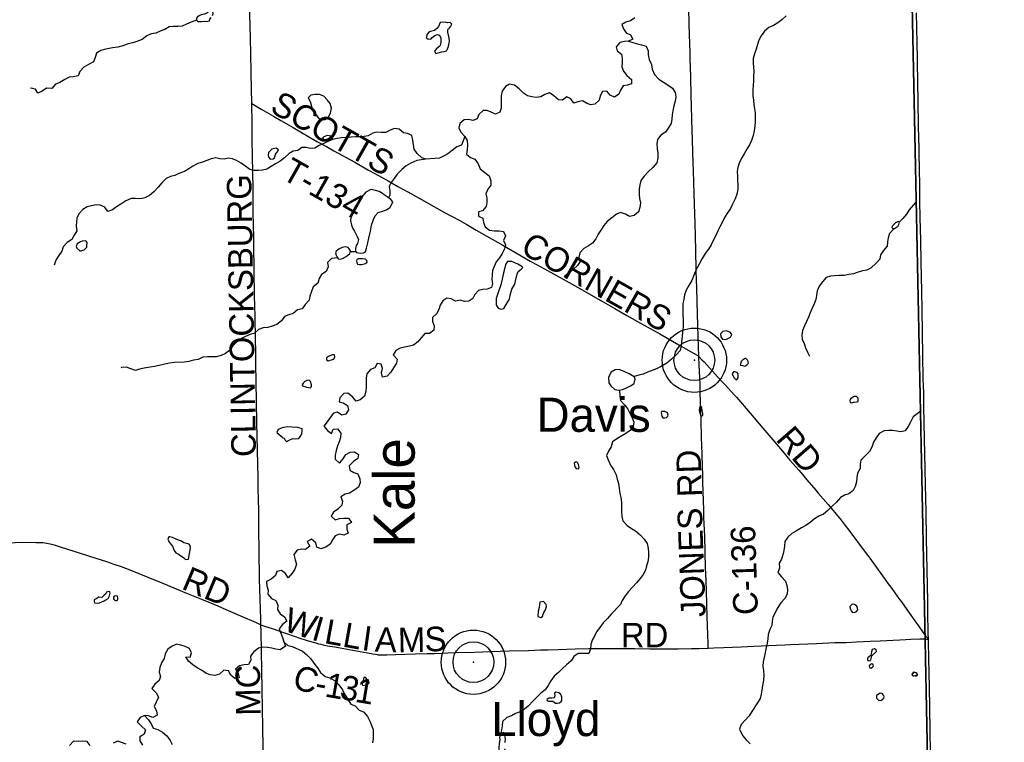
# Model space of a CAD drawing. Header units: feet. Extents: x 2113747 to 2516209, y 960708 to 1356798.
# Tile 217 of 253: x 2370479 to 2382512, y 1121601 to 1130430. Entities that reach past the tile are written whole.
import ezdxf

# ---------------------------------------------------------------- set-up
doc = ezdxf.new("R2010")
doc.units = ezdxf.units.FT
doc.header["$LTSCALE"] = 50
doc.header["$MEASUREMENT"] = 0
doc.linetypes.add('OhDOT_USTN3', pattern=[0.22, 0.165, -0.055])
for name, color, linetype in [('0_Xref', 7, 'Continuous'), ('GM_X_Adjacent_County', 251, 'OhDOT_USTN3'), ('GM_X_County', 251, 'OhDOT_USTN3'), ('GM_X_County_Road', 3, 'Continuous'), ('GM_X_County_Road_Text', 3, 'Continuous'), ('GM_X_Minor_Lake', 5, 'Continuous'), ('GM_X_Minor_River', 5, 'Continuous'), ('GM_X_Minor_River_Text', 5, 'Continuous'), ('GM_X_Township', 251, 'OhDOT_USTN3'), ('GM_X_Township_Road', 4, 'Continuous'), ('GM_X_Township_Road_Text', 4, 'Continuous'), ('GM_X_Unincorporated', 1, 'Continuous'), ('GM_X_Unincorporated_Location', 2, 'Continuous'), ('GM_X_Unincorporated_Text', 251, 'Continuous')]:
    doc.layers.add(name, color=color, linetype=linetype)
doc.styles.add('Styledgn030', font='dgn030.shx')
doc.styles.add('Styledgn031', font='dgn031.shx')

# ---------------------------------------------------------------- blocks, each defined once
blk = doc.blocks.new('Unicorp25')
at = {"layer": 'GM_X_Unincorporated'}
for radius in [393, 249]:
    blk.add_circle((0, 0), radius, dxfattribs=at)
blk = doc.blocks.new('Unicorp28')
at = {"layer": 'GM_X_Unincorporated'}
for radius in [393, 249]:
    blk.add_circle((0, 0), radius, dxfattribs=at)
blk = doc.blocks.new('POR')
at = {"layer": 'GM_X_Adjacent_County', "flags": 128}
blk.add_lwpolyline([(2461446, 1146481), (2461815, 1146508), (2468501, 1146594), (2468903, 1146602), (2469250, 1146608), (2470516, 1146626), (2470658, 1146630), (2470854, 1146632), (2471224, 1146630), (2471501, 1146638), (2471535, 1146638), (2471569, 1146639), (2471852, 1146646), (2472669, 1146652), (2474029, 1146683), (2475461, 1146714), (2475598, 1146706), (2476719, 1146718), (2477075, 1146717), (2477431, 1146718), (2477862, 1146726), (2479217, 1146735), (2479591, 1146751), (2480562, 1146753), (2481240, 1146773), (2481592, 1146776), (2485346, 1146802), (2486294, 1146820), (2487526, 1146842), (2487813, 1146848), (2488775, 1146866), (2489784, 1146884), (2492871, 1146938), (2495470, 1146984), (2496130, 1147000), (2496768, 1147012), (2500522, 1147082), (2506258, 1147195), (2506689, 1147200), (2510324, 1147267), (2514318, 1147339), (2514417, 1142875), (2514429, 1142363), (2514456, 1141125), (2514543, 1137215), (2514552, 1136812), (2514607, 1134338), (2514661, 1131872), (2514669, 1131502), (2514823, 1124636), (2514949, 1121808), (2514964, 1121188), (2514978, 1117767), (2515134, 1110742), (2515205, 1107560), (2515275, 1104406), (2515284, 1104009), (2515312, 1102739), (2515440, 1096979), (2515498, 1094334), (2515501, 1094220), (2515531, 1092867), (2515615, 1089067), (2515733, 1083755), (2515777, 1081801), (2515852, 1078428), (2515971, 1073145), (2516037, 1070207), (2516095, 1067574), (2516120, 1066464), (2516201, 1062833), (2516209, 1062481), (2512567, 1062381), (2509164, 1062287), (2505810, 1062193), (2500621, 1062048), (2500414, 1062042), (2498309, 1061984), (2495107, 1061896), (2492469, 1061823), (2489822, 1061750), (2486104, 1061658), (2485005, 1061642), (2479733, 1061565), (2476570, 1061518), (2473214, 1061468), (2472728, 1061433), (2471933, 1061428), (2470175, 1061423), (2468742, 1061393), (2467237, 1061378), (2466844, 1061372), (2464849, 1061343), (2462350, 1061327), (2459830, 1061311), (2458722, 1061304), (2458011, 1061300), (2455381, 1061284), (2453535, 1061272), (2449492, 1061229), (2449376, 1061228), (2449282, 1061227), (2449065, 1061224), (2448923, 1061223), (2448740, 1061222), (2448613, 1061220), (2448474, 1061218), (2448409, 1061217), (2448115, 1061214), (2448102, 1061214), (2447998, 1061213), (2447868, 1061211), (2447734, 1061209), (2447544, 1061207), (2447405, 1061205), (2447279, 1061204), (2447148, 1061202), (2447039, 1061201), (2446927, 1061200), (2446865, 1061199), (2446737, 1061197), (2446704, 1061197), (2446530, 1061195), (2442614, 1061148), (2437390, 1061085), (2433044, 1061031), (2432611, 1061026), (2432542, 1064699), (2432414, 1071500), (2429751, 1071479), (2427171, 1071459), (2425200, 1071443), (2424849, 1071441), (2422738, 1071424), (2419992, 1071403), (2417303, 1071375), (2415738, 1071335), (2413099, 1071267), (2412743, 1071257), (2411790, 1071233), (2411809, 1070008), (2411868, 1066266), (2411872, 1065982), (2411934, 1062301), (2411955, 1060661), (2409201, 1060630), (2406943, 1060605), (2403484, 1060566), (2401658, 1060545), (2401082, 1060539), (2397145, 1060494), (2396853, 1060491), (2396714, 1060489), (2396646, 1060488), (2396320, 1060485), (2395972, 1060481), (2395754, 1060478), (2395607, 1060476), (2395309, 1060473), (2395153, 1060471), (2394961, 1060469), (2394781, 1060467), (2393076, 1060448), (2390208, 1060416), (2389372, 1060406), (2387879, 1060389), (2386524, 1060374), (2384816, 1060355), (2379836, 1060307), (2379648, 1060305), (2377958, 1060290), (2374357, 1060257), (2370152, 1060185), (2369459, 1060173), (2362013, 1060046), (2361743, 1060041), (2359309, 1060000), (2359287, 1061492), (2359267, 1062870), (2359263, 1063113), (2359261, 1063309), (2359227, 1064330), (2359227, 1064612), (2359220, 1064806), (2359220, 1064937), (2359209, 1065466), (2359204, 1065780), (2359201, 1066097), (2359199, 1066419), (2359197, 1066642), (2359192, 1066862), (2359186, 1066908), (2359177, 1067589), (2359175, 1067907), (2359167, 1068297), (2359157, 1068672), (2359151, 1068908), (2359149, 1069014), (2359121, 1070553), (2359123, 1070999), (2359120, 1072859), (2359117, 1073113), (2359100, 1074264), (2359077, 1075795), (2358989, 1081862), (2358880, 1089100), (2358848, 1091522), (2360599, 1091542), (2360811, 1091544), (2363494, 1091575), (2364291, 1091584), (2365146, 1091594), (2368829, 1091637), (2374063, 1091696), (2378988, 1091751), (2379221, 1091753), (2380307, 1091766), (2382125, 1091787), (2382074, 1096083), (2382044, 1104151), (2381679, 1116097), (2381624, 1118858), (2381544, 1122872), (2381524, 1123853), (2381422, 1128859), (2381409, 1129491), (2381388, 1130504), (2381380, 1130882), (2381343, 1132210), (2381336, 1132676), (2381334, 1132856), (2381269, 1137568), (2381235, 1140057), (2381158, 1145150), (2382496, 1145180), (2383055, 1145188), (2388382, 1145259), (2390179, 1145300), (2390674, 1145305), (2391157, 1145315), (2393911, 1145372), (2398484, 1145471), (2403523, 1145588), (2407758, 1145683), (2412897, 1145794), (2413179, 1145801), (2418494, 1145897), (2418652, 1145879), (2418971, 1145882), (2421201, 1145935), (2430211, 1146047), (2431501, 1146076), (2431940, 1146079), (2433884, 1146098), (2434890, 1146115), (2439879, 1146170), (2442911, 1146233), (2443037, 1146236), (2444274, 1146267), (2444666, 1146263), (2445581, 1146287), (2449101, 1146335), (2449776, 1146343), (2450051, 1146346), (2450451, 1146366), (2450952, 1146363), (2452179, 1146359), (2453860, 1146380), (2454115, 1146384), (2454401, 1146388), (2454737, 1146393), (2454902, 1146395), (2456023, 1146410), (2459610, 1146457), (2461446, 1146481)], dxfattribs=at)
at = {"layer": 'GM_X_County', "flags": 128}
blk.add_lwpolyline([(2353397, 1222451), (2356858, 1222526), (2358764, 1222568), (2364180, 1222723), (2365829, 1222755), (2369645, 1222836), (2372194, 1222881), (2374472, 1222924), (2379690, 1223029), (2379735, 1219826), (2379742, 1219374), (2379833, 1216178), (2380014, 1209139), (2380003, 1203413), (2380022, 1202249), (2380179, 1195356), (2380181, 1194352), (2380359, 1187412), (2380412, 1186569), (2380419, 1184193), (2380463, 1181823), (2380682, 1170163), (2380746, 1166807), (2380771, 1165044), (2380824, 1161382), (2380824, 1161039), (2380878, 1157552), (2380892, 1156694), (2381026, 1152330), (2381034, 1152023), (2381158, 1145150), (2381235, 1140057), (2381269, 1137568), (2381334, 1132856), (2381336, 1132676), (2381343, 1132210), (2381380, 1130882), (2381388, 1130504), (2381409, 1129491), (2381422, 1128859), (2381524, 1123853), (2381544, 1122872), (2381624, 1118858), (2381679, 1116097), (2382044, 1104151), (2382074, 1096083), (2382125, 1091787), (2380307, 1091766), (2379221, 1091753), (2378988, 1091751), (2374063, 1091696), (2368829, 1091637), (2365146, 1091594), (2364291, 1091584), (2363494, 1091575), (2360811, 1091544), (2360599, 1091542), (2358848, 1091522), (2355371, 1091477), (2352195, 1091435), (2348514, 1091386), (2345661, 1091348), (2342697, 1091308), (2341799, 1091296), (2335157, 1091206), (2333216, 1091180), (2331837, 1091161), (2328725, 1091118), (2328615, 1091117), (2326938, 1091094), (2326732, 1091091), (2324108, 1091056), (2318107, 1090974), (2313863, 1090917), (2307056, 1090903), (2301402, 1090840), (2299895, 1090831), (2299145, 1090827), (2298147, 1090820), (2294565, 1090800), (2294190, 1090795), (2291695, 1090779), (2287536, 1090733), (2283974, 1090692), (2281184, 1090660), (2280571, 1090646), (2279737, 1090638), (2276111, 1090564), (2275965, 1090561), (2275354, 1090544), (2275300, 1090545), (2274067, 1090515), (2274049, 1092053), (2274045, 1093010), (2274019, 1094549), (2274003, 1096382), (2273944, 1101977), (2273923, 1103969), (2273928, 1105260), (2273895, 1107881), (2273890, 1108659), (2273892, 1109492), (2273890, 1109708), (2273889, 1109866), (2273885, 1110318), (2273884, 1110420), (2273881, 1110748), (2273878, 1111173), (2273872, 1111794), (2273868, 1112294), (2273861, 1113069), (2273860, 1113281), (2273857, 1113575), (2273857, 1113636), (2273852, 1114201), (2273851, 1114281), (2273848, 1114656), (2273845, 1115019), (2273878, 1116829), (2273877, 1118817), (2273859, 1119170), (2273866, 1121327), (2273809, 1124393), (2273800, 1125028), (2273794, 1125938), (2273794, 1126045), (2273791, 1126395), (2273784, 1127599), (2273782, 1127896), (2273782, 1128013), (2273776, 1128908), (2273762, 1131307), (2273735, 1134958), (2273727, 1137672), (2273708, 1143906), (2273707, 1144117), (2273652, 1147706), (2273648, 1148193), (2273645, 1148717), (2273636, 1149823), (2273632, 1150488), (2273596, 1155295), (2273585, 1158808), (2273560, 1160546), (2273539, 1163372), (2273486, 1167056), (2273465, 1168621), (2273462, 1168895), (2273426, 1173044), (2273428, 1173104), (2273415, 1174720), (2273392, 1176176), (2273394, 1176620), (2273384, 1177023), (2273358, 1177776), (2273351, 1179125), (2273359, 1179654), (2273321, 1182083), (2273216, 1187364), (2273164, 1190519), (2273176, 1191453), (2273228, 1192712), (2273152, 1195400), (2273193, 1198453), (2273071, 1206556), (2272991, 1215563), (2272975, 1216501), (2272977, 1217406), (2272968, 1218487), (2272962, 1219225), (2272959, 1219527), (2272955, 1219996), (2272952, 1220381), (2272949, 1220734), (2272946, 1221095), (2272941, 1221646), (2274226, 1221624), (2276584, 1221584), (2279436, 1221567), (2287284, 1221586), (2287634, 1221587), (2288155, 1221588), (2289133, 1221589), (2291838, 1221592), (2294724, 1221588), (2295595, 1221591), (2298613, 1221605), (2299175, 1221609), (2303374, 1221676), (2308426, 1221766), (2313088, 1221841), (2315600, 1221874), (2319071, 1221920), (2326584, 1222061), (2327982, 1222076), (2333341, 1222133), (2335682, 1222157), (2338510, 1222201), (2341239, 1222245), (2343737, 1222286), (2344324, 1222288), (2349300, 1222361), (2350843, 1222395), (2353397, 1222451)], dxfattribs=at)
at = {"layer": 'GM_X_County_Road', "flags": 128}
for points in [[(2373314, 1129405), (2373311, 1129588), (2373307, 1129782), (2373302, 1130024), (2373295, 1130362), (2373289, 1130601), (2373283, 1130922), (2373276, 1131224), (2373275, 1131306), (2373272, 1131430), (2373265, 1131735), (2373261, 1131942), (2373258, 1132078), (2373259, 1132098), (2373261, 1132117)], [(2378780, 1126315), (2378770, 1126559), (2378763, 1126834), (2378754, 1127153), (2378753, 1127185), (2378752, 1127225), (2378748, 1127386), (2378742, 1127602), (2378737, 1127792), (2378733, 1127940), (2378726, 1128176), (2378718, 1128439), (2378713, 1128593), (2378710, 1128675), (2378701, 1128964), (2378696, 1129082), (2378693, 1129210), (2378688, 1129380), (2378686, 1129498), (2378679, 1129731), (2378672, 1129951), (2378671, 1130027), (2378661, 1130364), (2378656, 1130587)], [(2381458, 1129481), (2381455, 1129624), (2381450, 1129959), (2381438, 1130513)], [(2381470, 1128860), (2381465, 1129116), (2381459, 1129457), (2381458, 1129481)], [(2373426, 1123038), (2373425, 1123104), (2373411, 1123596), (2373406, 1123949), (2373402, 1124195), (2373400, 1124435), (2373394, 1124703), (2373394, 1124831), (2373376, 1125506), (2373368, 1126015), (2373365, 1126218), (2373363, 1126352), (2373361, 1126549), (2373356, 1126781), (2373351, 1126960), (2373349, 1127036), (2373347, 1127154), (2373345, 1127268), (2373343, 1127436), (2373340, 1127609), (2373339, 1127741), (2373336, 1127947), (2373334, 1128045), (2373330, 1128389), (2373328, 1128537), (2373323, 1128790), (2373321, 1128931), (2373319, 1129059), (2373318, 1129160), (2373314, 1129405)], [(2381584, 1122857), (2381583, 1122939), (2381578, 1123183), (2381576, 1123325), (2381562, 1124091), (2381556, 1124422), (2381548, 1124747), (2381531, 1125501), (2381530, 1125708), (2381529, 1125786), (2381527, 1125881), (2381525, 1125950), (2381521, 1126045), (2381507, 1126888), (2381505, 1127109), (2381497, 1127470), (2381492, 1127736), (2381485, 1128011), (2381481, 1128215), (2381480, 1128277), (2381479, 1128414), (2381475, 1128598), (2381472, 1128798), (2381470, 1128860)], [(2378894, 1122752), (2378892, 1122807), (2378889, 1122915), (2378882, 1123138), (2378872, 1123450), (2378867, 1123578), (2378862, 1123735), (2378851, 1124122), (2378841, 1124349), (2378839, 1124437), (2378829, 1124782), (2378827, 1124870), (2378824, 1124965), (2378820, 1125120), (2378815, 1125228), (2378813, 1125326), (2378807, 1125539), (2378798, 1125756), (2378794, 1125884), (2378793, 1125972), (2378791, 1126054), (2378784, 1126211), (2378780, 1126315)], [(2373426, 1123038), (2373471, 1123021), (2373565, 1122990), (2373713, 1122940), (2373856, 1122890)], [(2373512, 1118780), (2373511, 1118823), (2373508, 1119033), (2373496, 1119621), (2373491, 1119834), (2373487, 1120047), (2373478, 1120516), (2373464, 1121189), (2373453, 1121549), (2373428, 1122950), (2373426, 1123038)], [(2373856, 1122890), (2373878, 1122882), (2374003, 1122843), (2374098, 1122815), (2374132, 1122806), (2374160, 1122799), (2374186, 1122793), (2374240, 1122782), (2374329, 1122766), (2374506, 1122734), (2374638, 1122711), (2374731, 1122694), (2374795, 1122683), (2374827, 1122677), (2374847, 1122674), (2374861, 1122672), (2374875, 1122671), (2374892, 1122671), (2374911, 1122671), (2374933, 1122671), (2374966, 1122672), (2375071, 1122675), (2375310, 1122681), (2375457, 1122686), (2375545, 1122688), (2375642, 1122692), (2375711, 1122695), (2375802, 1122697), (2376039, 1122704), (2376136, 1122708), (2376460, 1122717), (2376699, 1122725), (2376843, 1122730), (2376937, 1122732), (2377059, 1122736), (2377269, 1122743), (2377436, 1122747), (2377577, 1122748), (2377682, 1122747), (2377778, 1122747), (2377997, 1122746), (2378181, 1122744), (2378345, 1122744), (2378421, 1122743), (2378526, 1122743), (2378690, 1122746), (2378782, 1122749), (2378894, 1122752)], [(2378894, 1122752), (2378962, 1122754), (2379084, 1122759), (2379294, 1122768), (2379451, 1122777), (2379629, 1122785), (2379828, 1122794), (2379900, 1122797), (2380215, 1122810), (2380441, 1122819), (2380579, 1122822), (2380704, 1122827), (2380871, 1122837), (2380995, 1122843), (2381236, 1122855), (2381307, 1122859), (2381371, 1122861), (2381478, 1122864), (2381508, 1122865), (2381535, 1122864), (2381548, 1122864), (2381562, 1122862), (2381584, 1122857)], [(2381609, 1121511), (2381607, 1121721), (2381601, 1122042), (2381592, 1122469), (2381588, 1122603), (2381584, 1122857)]]:
    blk.add_lwpolyline(points, dxfattribs=at)
at = {"layer": 'GM_X_Minor_Lake'}
for p, q in [((2375549, 1130299), (2375481, 1130281)), ((2374072, 1129310), (2374120, 1129242)), ((2374246, 1129016), (2374228, 1129010)), ((2373604, 1128788), (2373626, 1128812)), ((2374527, 1128012), (2374521, 1127978)), ((2381211, 1127904), (2381222, 1127928)), ((2371242, 1127724), (2371222, 1127717)), ((2374468, 1127537), (2374488, 1127553)), ((2374703, 1127503), (2374667, 1127509)), ((2376565, 1127442), (2376494, 1127475)), ((2379087, 1126524), (2379117, 1126527)), ((2374301, 1126279), (2374320, 1126289)), ((2379298, 1126253), (2379286, 1126225)), ((2379258, 1126056), (2379260, 1126076)), ((2377988, 1125985), (2378001, 1126037)), ((2373985, 1125941), (2374031, 1125934)), ((2380679, 1125758), (2380708, 1125763)), ((2378398, 1125587), (2378404, 1125600)), ((2378783, 1125662), (2378788, 1125641)), ((2373687, 1125325), (2373709, 1125316)), ((2377256, 1125013), (2377258, 1124987)), ((2372542, 1123837), (2372568, 1123978)), ((2371482, 1123372), (2371444, 1123376)), ((2371633, 1123341), (2371649, 1123332)), ((2376885, 1123189), (2376903, 1123219)), ((2380632, 1123227), (2380644, 1123204)), ((2380882, 1122662), (2380850, 1122637)), ((2380879, 1122507), (2380901, 1122518)), ((2374710, 1122303), (2374728, 1122311)), ((2377103, 1122113), (2377103, 1122142)), ((2380981, 1122116), (2381003, 1122114))]:
    blk.add_line(p, q, dxfattribs=at)
at = {"layer": 'GM_X_Minor_Lake', "flags": 128}
for points in [[(2372835, 1130480), (2372843, 1130504), (2372836, 1130552), (2372804, 1130569), (2372769, 1130516), (2372739, 1130498), (2372695, 1130489), (2372671, 1130478), (2372652, 1130466), (2372638, 1130448), (2372638, 1130425), (2372655, 1130410), (2372701, 1130407), (2372737, 1130411), (2372757, 1130410), (2372797, 1130417), (2372804, 1130437), (2372820, 1130459)], [(2375481, 1130281), (2375458, 1130253), (2375447, 1130210), (2375465, 1130195), (2375505, 1130193), (2375521, 1130214), (2375554, 1130238), (2375584, 1130251), (2375608, 1130242), (2375627, 1130204), (2375626, 1130156), (2375619, 1130117), (2375603, 1130099), (2375570, 1130070), (2375548, 1130046), (2375563, 1130018), (2375638, 1130037), (2375666, 1130042), (2375694, 1130050), (2375712, 1130081), (2375723, 1130125), (2375730, 1130170), (2375723, 1130230), (2375710, 1130268), (2375711, 1130312), (2375737, 1130336), (2375746, 1130351), (2375758, 1130377), (2375739, 1130395), (2375707, 1130392), (2375681, 1130400), (2375617, 1130394), (2375598, 1130348), (2375575, 1130321), (2375549, 1130299)], [(2374120, 1129242), (2374136, 1129225), (2374169, 1129209), (2374209, 1129212), (2374248, 1129237), (2374277, 1129288), (2374290, 1129350), (2374275, 1129408), (2374236, 1129453), (2374197, 1129495), (2374142, 1129518), (2374086, 1129517), (2374036, 1129510), (2374005, 1129477), (2374028, 1129429), (2374043, 1129373), (2374052, 1129339), (2374072, 1129310)], [(2374228, 1129010), (2374217, 1129007), (2374195, 1129001), (2374181, 1128983), (2374200, 1128957), (2374228, 1128959), (2374250, 1128962), (2374279, 1128969), (2374295, 1128975), (2374305, 1128985), (2374297, 1129003), (2374246, 1129016)], [(2373626, 1128812), (2373643, 1128841), (2373615, 1128859), (2373559, 1128850), (2373520, 1128809), (2373516, 1128773), (2373525, 1128745), (2373541, 1128727), (2373575, 1128732), (2373591, 1128744), (2373600, 1128766), (2373604, 1128788)], [(2374521, 1127978), (2374533, 1127920), (2374551, 1127880), (2374570, 1127846), (2374591, 1127804), (2374603, 1127783), (2374620, 1127745), (2374609, 1127696), (2374592, 1127670), (2374584, 1127636), (2374581, 1127601), (2374593, 1127586), (2374643, 1127577), (2374679, 1127583), (2374703, 1127596), (2374718, 1127640), (2374735, 1127703), (2374746, 1127763), (2374764, 1127846), (2374779, 1127919), (2374804, 1127989), (2374823, 1128034), (2374860, 1128075), (2374912, 1128092), (2374961, 1128109), (2375001, 1128134), (2375011, 1128142), (2375040, 1128203), (2375015, 1128232), (2374970, 1128266), (2374932, 1128289), (2374913, 1128305), (2374871, 1128330), (2374827, 1128343), (2374772, 1128356), (2374709, 1128323), (2374658, 1128261), (2374621, 1128198), (2374578, 1128147), (2374557, 1128105), (2374540, 1128048), (2374527, 1128012)], [(2381222, 1127928), (2381231, 1127960), (2381213, 1127964), (2381184, 1127949), (2381160, 1127929), (2381142, 1127908), (2381139, 1127890), (2381149, 1127878), (2381171, 1127881), (2381193, 1127895), (2381211, 1127904)], [(2371222, 1127717), (2371180, 1127692), (2371169, 1127658), (2371179, 1127640), (2371214, 1127605), (2371230, 1127607), (2371266, 1127618), (2371299, 1127653), (2371301, 1127671), (2371304, 1127707), (2371288, 1127727), (2371242, 1127724)], [(2374488, 1127553), (2374513, 1127574), (2374521, 1127606), (2374506, 1127630), (2374492, 1127648), (2374462, 1127657), (2374418, 1127648), (2374380, 1127628), (2374347, 1127603), (2374339, 1127581), (2374347, 1127555), (2374360, 1127529), (2374372, 1127507), (2374397, 1127503), (2374410, 1127508), (2374432, 1127518), (2374446, 1127526), (2374468, 1127537)], [(2374667, 1127509), (2374617, 1127510), (2374601, 1127501), (2374593, 1127483), (2374598, 1127461), (2374608, 1127443), (2374630, 1127438), (2374658, 1127440), (2374706, 1127453), (2374724, 1127468), (2374721, 1127488), (2374703, 1127503)], [(2376494, 1127475), (2376442, 1127476), (2376417, 1127441), (2376406, 1127397), (2376391, 1127338), (2376374, 1127260), (2376358, 1127191), (2376327, 1127096), (2376303, 1127025), (2376302, 1126947), (2376325, 1126907), (2376361, 1126894), (2376395, 1126901), (2376426, 1126949), (2376463, 1127014), (2376472, 1127065), (2376493, 1127138), (2376528, 1127198), (2376548, 1127275), (2376561, 1127334), (2376571, 1127354), (2376608, 1127381), (2376626, 1127401), (2376614, 1127413), (2376565, 1127442)], [(2379117, 1126527), (2379164, 1126552), (2379184, 1126585), (2379167, 1126610), (2379115, 1126629), (2379071, 1126621), (2379043, 1126592), (2379048, 1126554), (2379067, 1126528), (2379087, 1126524)], [(2374320, 1126289), (2374330, 1126312), (2374326, 1126336), (2374301, 1126335), (2374270, 1126323), (2374252, 1126316), (2374230, 1126298), (2374227, 1126275), (2374247, 1126262), (2374273, 1126270), (2374301, 1126279)], [(2379286, 1126225), (2379283, 1126209), (2379313, 1126204), (2379341, 1126198), (2379367, 1126213), (2379385, 1126233), (2379378, 1126265), (2379348, 1126293), (2379312, 1126272), (2379298, 1126253)], [(2378001, 1126037), (2377994, 1126063), (2377968, 1126077), (2377929, 1126104), (2377873, 1126129), (2377804, 1126156), (2377756, 1126151), (2377709, 1126122), (2377674, 1126063), (2377677, 1125993), (2377704, 1125957), (2377751, 1125910), (2377799, 1125903), (2377845, 1125910), (2377879, 1125924), (2377942, 1125956), (2377988, 1125985)], [(2379260, 1126076), (2379261, 1126104), (2379249, 1126118), (2379207, 1126131), (2379185, 1126105), (2379196, 1126083), (2379212, 1126053), (2379235, 1126032), (2379249, 1126038), (2379258, 1126056)], [(2374031, 1125934), (2374045, 1125947), (2374046, 1125971), (2374034, 1126009), (2374015, 1126026), (2373987, 1126022), (2373963, 1126011), (2373944, 1125989), (2373932, 1125969), (2373936, 1125955), (2373963, 1125947), (2373985, 1125941)], [(2380708, 1125763), (2380726, 1125766), (2380725, 1125806), (2380705, 1125828), (2380675, 1125825), (2380633, 1125800), (2380626, 1125778), (2380630, 1125752), (2380646, 1125750), (2380670, 1125757), (2380679, 1125758)], [(2378404, 1125600), (2378395, 1125628), (2378363, 1125643), (2378323, 1125642), (2378317, 1125626), (2378326, 1125586), (2378339, 1125566), (2378363, 1125565), (2378384, 1125571), (2378398, 1125587)], [(2378788, 1125641), (2378794, 1125615), (2378803, 1125593), (2378815, 1125592), (2378829, 1125600), (2378828, 1125624), (2378821, 1125654), (2378815, 1125682), (2378806, 1125708), (2378785, 1125689), (2378783, 1125662)], [(2373709, 1125316), (2373723, 1125294), (2373740, 1125276), (2373779, 1125297), (2373815, 1125312), (2373855, 1125309), (2373891, 1125315), (2373911, 1125340), (2373926, 1125370), (2373931, 1125406), (2373931, 1125433), (2373876, 1125448), (2373810, 1125452), (2373752, 1125457), (2373688, 1125444), (2373637, 1125423), (2373623, 1125388), (2373644, 1125365), (2373676, 1125341), (2373687, 1125325)], [(2377258, 1124987), (2377263, 1124967), (2377279, 1124945), (2377309, 1124944), (2377315, 1124964), (2377310, 1124994), (2377296, 1125022), (2377280, 1125029), (2377256, 1125013)], [(2372568, 1123978), (2372563, 1124006), (2372551, 1124024), (2372486, 1124039), (2372458, 1124058), (2372401, 1124081), (2372347, 1124102), (2372315, 1124112), (2372303, 1124113), (2372289, 1124085), (2372306, 1124045), (2372347, 1123998), (2372368, 1123944), (2372385, 1123916), (2372419, 1123899), (2372484, 1123854), (2372504, 1123834), (2372542, 1123837)], [(2371444, 1123376), (2371412, 1123355), (2371390, 1123344), (2371387, 1123322), (2371391, 1123304), (2371437, 1123301), (2371453, 1123306), (2371483, 1123316), (2371511, 1123329), (2371531, 1123341), (2371558, 1123360), (2371570, 1123376), (2371578, 1123392), (2371585, 1123425), (2371581, 1123439), (2371565, 1123444), (2371541, 1123436), (2371527, 1123411), (2371512, 1123399), (2371504, 1123391), (2371490, 1123377), (2371482, 1123372)], [(2371649, 1123332), (2371671, 1123334), (2371673, 1123338), (2371677, 1123352), (2371677, 1123362), (2371672, 1123388), (2371652, 1123390), (2371634, 1123385), (2371624, 1123373), (2371625, 1123355), (2371633, 1123341)], [(2376903, 1123219), (2376916, 1123260), (2376914, 1123284), (2376879, 1123323), (2376837, 1123312), (2376826, 1123248), (2376815, 1123203), (2376810, 1123139), (2376847, 1123126), (2376870, 1123140), (2376878, 1123169), (2376882, 1123177), (2376885, 1123189)], [(2380644, 1123204), (2380652, 1123192), (2380675, 1123186), (2380701, 1123194), (2380720, 1123219), (2380718, 1123241), (2380709, 1123265), (2380681, 1123286), (2380651, 1123290), (2380625, 1123259), (2380628, 1123239), (2380632, 1123227)], [(2380850, 1122637), (2380842, 1122631), (2380839, 1122615), (2380843, 1122601), (2380869, 1122595), (2380881, 1122608), (2380884, 1122626), (2380894, 1122656), (2380911, 1122673), (2380949, 1122709), (2380944, 1122733), (2380924, 1122745), (2380898, 1122736), (2380887, 1122706), (2380883, 1122684), (2380882, 1122662)], [(2380901, 1122518), (2380912, 1122532), (2380908, 1122548), (2380892, 1122562), (2380874, 1122551), (2380862, 1122535), (2380865, 1122515), (2380879, 1122507)], [(2374728, 1122311), (2374749, 1122327), (2374745, 1122343), (2374731, 1122365), (2374704, 1122395), (2374686, 1122394), (2374675, 1122358), (2374661, 1122328), (2374668, 1122300), (2374682, 1122294), (2374710, 1122303)], [(2381408, 1122458), (2381387, 1122433), (2381391, 1122419), (2381421, 1122412)], [(2381407, 1122407), (2381391, 1122419), (2381387, 1122433), (2381408, 1122458), (2381437, 1122452), (2381451, 1122426), (2381435, 1122412), (2381421, 1122412)], [(2381421, 1122412), (2381435, 1122412), (2381451, 1122426), (2381437, 1122452), (2381408, 1122458)], [(2377103, 1122142), (2377104, 1122153), (2377092, 1122187), (2377067, 1122207), (2377033, 1122216), (2377015, 1122200), (2377020, 1122168), (2377012, 1122146), (2376984, 1122139), (2376944, 1122142), (2376919, 1122124), (2376925, 1122112), (2376943, 1122106), (2376993, 1122103), (2377026, 1122080), (2377046, 1122078), (2377074, 1122085), (2377095, 1122099), (2377103, 1122113)], [(2381003, 1122114), (2381019, 1122125), (2381038, 1122139), (2381044, 1122159), (2381038, 1122175), (2381021, 1122197), (2380995, 1122200), (2380951, 1122174), (2380948, 1122139), (2380973, 1122118), (2380981, 1122116)], [(2376408, 1121598), (2376410, 1121606), (2376414, 1121638), (2376409, 1121688), (2376390, 1121720), (2376350, 1121701), (2376343, 1121659), (2376347, 1121635), (2376338, 1121584), (2376335, 1121534), (2376340, 1121484), (2376353, 1121470), (2376367, 1121466), (2376399, 1121479), (2376406, 1121501), (2376412, 1121523)]]:
    blk.add_lwpolyline(points, dxfattribs=at)
at = {"layer": 'GM_X_Minor_River', "flags": 128}
for points in [[(2377998, 1130451), (2377944, 1130416), (2377888, 1130401), (2377837, 1130372), (2377860, 1130320), (2377891, 1130269), (2377944, 1130244), (2377973, 1130192), (2377921, 1130167), (2377869, 1130164), (2377813, 1130151), (2377768, 1130100), (2377781, 1130048), (2377834, 1130009), (2377841, 1129959), (2377842, 1129906), (2377839, 1129856), (2377860, 1129800), (2377897, 1129749), (2377954, 1129698), (2377957, 1129646), (2377906, 1129629), (2377852, 1129624), (2377823, 1129571), (2377800, 1129520), (2377748, 1129483), (2377696, 1129508), (2377653, 1129559), (2377601, 1129552), (2377574, 1129500), (2377559, 1129449), (2377508, 1129400), (2377456, 1129389), (2377405, 1129410), (2377355, 1129437), (2377301, 1129428), (2377249, 1129409), (2377216, 1129462), (2377165, 1129487), (2377112, 1129446), (2377062, 1129453), (2377007, 1129502), (2376952, 1129535), (2376898, 1129516), (2376847, 1129489), (2376789, 1129478), (2376737, 1129489), (2376686, 1129502), (2376636, 1129533), (2376581, 1129584), (2376524, 1129629), (2376465, 1129642), (2376414, 1129615), (2376377, 1129558), (2376364, 1129506), (2376361, 1129455), (2376364, 1129401), (2376361, 1129351), (2376346, 1129301), (2376294, 1129275), (2376242, 1129301), (2376191, 1129322), (2376141, 1129321), (2376088, 1129273)], [(2379846, 1130478), (2379795, 1130429), (2379743, 1130392), (2379690, 1130361), (2379636, 1130333), (2379583, 1130290), (2379540, 1130233), (2379511, 1130180), (2379496, 1130128), (2379479, 1130071), (2379458, 1130015), (2379442, 1129956), (2379443, 1129902), (2379446, 1129852), (2379449, 1129800), (2379448, 1129733), (2379445, 1129681), (2379444, 1129631), (2379437, 1129573), (2379438, 1129500), (2379446, 1129446), (2379451, 1129394), (2379460, 1129342), (2379467, 1129292), (2379466, 1129238), (2379467, 1129186), (2379464, 1129130), (2379455, 1129073), (2379442, 1129017), (2379421, 1128956), (2379396, 1128903), (2379365, 1128847), (2379332, 1128792), (2379295, 1128731), (2379270, 1128676), (2379257, 1128626), (2379248, 1128575), (2379250, 1128519), (2379253, 1128465), (2379256, 1128413), (2379255, 1128359), (2379242, 1128298), (2379223, 1128240), (2379192, 1128177), (2379165, 1128122), (2379130, 1128069), (2379093, 1128014), (2379066, 1127959), (2379037, 1127901), (2379012, 1127850), (2378985, 1127793), (2378956, 1127742), (2378928, 1127680)], [(2372638, 1130425), (2372576, 1130402), (2372519, 1130377), (2372466, 1130352), (2372410, 1130347), (2372357, 1130346), (2372305, 1130343), (2372252, 1130311), (2372196, 1130292), (2372141, 1130267), (2372087, 1130258), (2372031, 1130233), (2371976, 1130189), (2371912, 1130164), (2371861, 1130149), (2371803, 1130134), (2371741, 1130110), (2371679, 1130095), (2371611, 1130088), (2371530, 1130070), (2371472, 1130053), (2371417, 1130022), (2371402, 1129969), (2371379, 1129917), (2371319, 1129881), (2371262, 1129852), (2371215, 1129797), (2371192, 1129746), (2371134, 1129731), (2371084, 1129730), (2371030, 1129701), (2370971, 1129662), (2370917, 1129644), (2370870, 1129591), (2370808, 1129592), (2370755, 1129559), (2370701, 1129532), (2370672, 1129583), (2370616, 1129594), (2370614, 1129596)], [(2377921, 1130167), (2377972, 1130150), (2378028, 1130135), (2378080, 1130124), (2378133, 1130107), (2378160, 1130049), (2378159, 1129999), (2378172, 1129943), (2378199, 1129883), (2378210, 1129827), (2378238, 1129760), (2378291, 1129705), (2378348, 1129668), (2378402, 1129632), (2378455, 1129595), (2378488, 1129542), (2378499, 1129486), (2378490, 1129433), (2378474, 1129377), (2378461, 1129318), (2378452, 1129268), (2378447, 1129216), (2378440, 1129163), (2378405, 1129107), (2378372, 1129056), (2378314, 1129018), (2378273, 1128967), (2378264, 1128913), (2378269, 1128857), (2378279, 1128803), (2378278, 1128737), (2378267, 1128680), (2378216, 1128623), (2378159, 1128570), (2378112, 1128519), (2378069, 1128464), (2378056, 1128413), (2378051, 1128359), (2378048, 1128299), (2378053, 1128244), (2378064, 1128192), (2378057, 1128134), (2378042, 1128084), (2377989, 1128036), (2377933, 1128027), (2377883, 1128056), (2377822, 1128075), (2377771, 1128054), (2377717, 1128009), (2377660, 1127966), (2377619, 1127915), (2377580, 1127860), (2377549, 1127809), (2377518, 1127752), (2377481, 1127701), (2377430, 1127668), (2377374, 1127633), (2377323, 1127582), (2377314, 1127529), (2377329, 1127477), (2377296, 1127426), (2377245, 1127381), (2377143, 1127295), (2377131, 1127283)], [(2376088, 1129273), (2376069, 1129221), (2376015, 1129200), (2375963, 1129211), (2375911, 1129208), (2375856, 1129162), (2375847, 1129108), (2375868, 1129056), (2375919, 1129005), (2375946, 1128953), (2375951, 1128893), (2375946, 1128843), (2375939, 1128787), (2375990, 1128748), (2376043, 1128726), (2376082, 1128671), (2376107, 1128607), (2376164, 1128562), (2376215, 1128523), (2376238, 1128463), (2376235, 1128409), (2376198, 1128358), (2376177, 1128304), (2376188, 1128252), (2376187, 1128197), (2376178, 1128147), (2376135, 1128096), (2376084, 1128083), (2376085, 1128029), (2376137, 1128006), (2376148, 1127952), (2376169, 1127900), (2376222, 1127859), (2376280, 1127850), (2376340, 1127851), (2376391, 1127842), (2376414, 1127790), (2376393, 1127734), (2376414, 1127680), (2376403, 1127630), (2376374, 1127575), (2376343, 1127522), (2376302, 1127471), (2376277, 1127414), (2376256, 1127364), (2376251, 1127311), (2376248, 1127257), (2376255, 1127207), (2376244, 1127157), (2376190, 1127138), (2376138, 1127132), (2376084, 1127123), (2376043, 1127072), (2376018, 1127022), (2375967, 1126991), (2375915, 1126988), (2375863, 1127005), (2375803, 1126991), (2375750, 1127018), (2375700, 1127029), (2375648, 1126996), (2375619, 1126942), (2375602, 1126891), (2375573, 1126838), (2375522, 1126793), (2375523, 1126743), (2375544, 1126691), (2375541, 1126637), (2375486, 1126598), (2375432, 1126597), (2375385, 1126545), (2375346, 1126494), (2375293, 1126455), (2375241, 1126442), (2375183, 1126431), (2375129, 1126418), (2375076, 1126389), (2375045, 1126334), (2375092, 1126283), (2375083, 1126232), (2375046, 1126175), (2375015, 1126125), (2374968, 1126073), (2374914, 1126064), (2374899, 1126116), (2374914, 1126169), (2374897, 1126221), (2374846, 1126228), (2374817, 1126175), (2374766, 1126158), (2374723, 1126105), (2374712, 1126052), (2374715, 1126000), (2374714, 1125944), (2374711, 1125886), (2374692, 1125831), (2374641, 1125786), (2374589, 1125771), (2374544, 1125824), (2374491, 1125867), (2374439, 1125862)], [(2375444, 1128727), (2375392, 1128744), (2375338, 1128795), (2375299, 1128848), (2375285, 1128960), (2375272, 1129014), (2375221, 1129041), (2375169, 1129048), (2375118, 1129092), (2375060, 1129100), (2375006, 1129081), (2374953, 1129054), (2374895, 1129051), (2374845, 1129056), (2374793, 1129045), (2374739, 1129012), (2374687, 1129003), (2374633, 1129000), (2374583, 1128999), (2374531, 1128996), (2374475, 1128990), (2374413, 1128985), (2374357, 1128978), (2374302, 1128967), (2374246, 1128942), (2374194, 1128919), (2374139, 1128893), (2374085, 1128862), (2374033, 1128855), (2373979, 1128870), (2373927, 1128869), (2373876, 1128832), (2373822, 1128823), (2373770, 1128794), (2373717, 1128743), (2373664, 1128701), (2373606, 1128668), (2373553, 1128635), (2373499, 1128606), (2373448, 1128593), (2373396, 1128586), (2373346, 1128587), (2373293, 1128600), (2373241, 1128635), (2373184, 1128678), (2373129, 1128709), (2373078, 1128730), (2373028, 1128739), (2372976, 1128726), (2372924, 1128729), (2372874, 1128742), (2372818, 1128731), (2372711, 1128688), (2372657, 1128673), (2372595, 1128640), (2372544, 1128609), (2372491, 1128574), (2372425, 1128550), (2372373, 1128527), (2372322, 1128514), (2372268, 1128491), (2372215, 1128438), (2372170, 1128383), (2372119, 1128329), (2372066, 1128282), (2372010, 1128253), (2371954, 1128242), (2371896, 1128247), (2371840, 1128244), (2371777, 1128216), (2371715, 1128177), (2371662, 1128142), (2371611, 1128108), (2371555, 1128087), (2371520, 1128141), (2371463, 1128166), (2371413, 1128167), (2371357, 1128158), (2371303, 1128144), (2371250, 1128113), (2371205, 1128062), (2371178, 1128011), (2371173, 1127961), (2371168, 1127909), (2371179, 1127851), (2371146, 1127796), (2371117, 1127745), (2371058, 1127708), (2371011, 1127655), (2370992, 1127604), (2370955, 1127549), (2370926, 1127499), (2370905, 1127444), (2370901, 1127430)], [(2375919, 1129005), (2375877, 1128898), (2375822, 1128875), (2375764, 1128831), (2375711, 1128792), (2375660, 1128763), (2375608, 1128740), (2375552, 1128733), (2375444, 1128727), (2375332, 1128708), (2375259, 1128679), (2375203, 1128644), (2375150, 1128602), (2375093, 1128543), (2375056, 1128492), (2375017, 1128441), (2374996, 1128391), (2375001, 1128340), (2375004, 1128288), (2374986, 1128254)], [(2381428, 1128198), (2381351, 1128109), (2381316, 1128056), (2381271, 1128003), (2381231, 1127960)], [(2381164, 1127880), (2381108, 1127817), (2381091, 1127767), (2381086, 1127716), (2381079, 1127662), (2381034, 1127611), (2380999, 1127556), (2380992, 1127506), (2380941, 1127451), (2380884, 1127397), (2380833, 1127370), (2380779, 1127363), (2380725, 1127346), (2380669, 1127327), (2380611, 1127318), (2380555, 1127306), (2380495, 1127303), (2380439, 1127300), (2380387, 1127295), (2380336, 1127280), (2380289, 1127227), (2380250, 1127174), (2380225, 1127117), (2380218, 1127061), (2380207, 1127010), (2380188, 1126958), (2380163, 1126907), (2380138, 1126850), (2380119, 1126796), (2380094, 1126741), (2380071, 1126689), (2380044, 1126632), (2380037, 1126577), (2380040, 1126527), (2380065, 1126472), (2380084, 1126420), (2380107, 1126368), (2380132, 1126320)], [(2378928, 1127680), (2378895, 1127625), (2378858, 1127574), (2378821, 1127511), (2378788, 1127452), (2378759, 1127399), (2378734, 1127349), (2378713, 1127296), (2378692, 1127245), (2378657, 1127184), (2378624, 1127124), (2378603, 1127069), (2378594, 1127013), (2378585, 1126962), (2378582, 1126902), (2378585, 1126852), (2378588, 1126733), (2378587, 1126679), (2378580, 1126613), (2378575, 1126559), (2378568, 1126500), (2378561, 1126446), (2378549, 1126389), (2378500, 1126334), (2378445, 1126283), (2378387, 1126232), (2378312, 1126188), (2378261, 1126163), (2378153, 1126125), (2378098, 1126101), (2378044, 1126086), (2377990, 1126069), (2377986, 1126067)], [(2374364, 1127520), (2374288, 1127513), (2374239, 1127462), (2374250, 1127410), (2374223, 1127355), (2374168, 1127318), (2374137, 1127267), (2374122, 1127213), (2374067, 1127166), (2374046, 1127111), (2374023, 1127054), (2374016, 1127002), (2373967, 1126951), (2373930, 1126896), (2373874, 1126885), (2373821, 1126840), (2373769, 1126824), (2373717, 1126803), (2373678, 1126752), (2373621, 1126705), (2373563, 1126686), (2373510, 1126669), (2373456, 1126666), (2373398, 1126644), (2373347, 1126601), (2373295, 1126584), (2373240, 1126559), (2373188, 1126536), (2373135, 1126499), (2373080, 1126441), (2373045, 1126391), (2372993, 1126353), (2372940, 1126328), (2372880, 1126311), (2372828, 1126312), (2372772, 1126313), (2372718, 1126306), (2372660, 1126280), (2372604, 1126269), (2372545, 1126254), (2372489, 1126245), (2372369, 1126243), (2372309, 1126235), (2372251, 1126222), (2372185, 1126205), (2372127, 1126194), (2372075, 1126183), (2371999, 1126173), (2371944, 1126160), (2371892, 1126145), (2371835, 1126164), (2371783, 1126185), (2371721, 1126179), (2371717, 1126177)], [(2374587, 1127594), (2374517, 1127592)], [(2374439, 1125862), (2374390, 1125811), (2374383, 1125761), (2374433, 1125748), (2374486, 1125717), (2374497, 1125663), (2374466, 1125612), (2374414, 1125599), (2374363, 1125636), (2374312, 1125621), (2374273, 1125570), (2374236, 1125515), (2374197, 1125462), (2374240, 1125411), (2374290, 1125375), (2374311, 1125426), (2374363, 1125431), (2374405, 1125378), (2374398, 1125327), (2374383, 1125273), (2374364, 1125222), (2374345, 1125166), (2374334, 1125111), (2374335, 1125061), (2374386, 1125012), (2374431, 1125063), (2374466, 1125116), (2374517, 1125147), (2374569, 1125150), (2374620, 1125119), (2374613, 1125067), (2374558, 1125031), (2374507, 1124978), (2374512, 1124926), (2374562, 1124899), (2374613, 1124882), (2374636, 1124822), (2374641, 1124770), (2374618, 1124718), (2374563, 1124676), (2374509, 1124647), (2374455, 1124634), (2374402, 1124599), (2374425, 1124547), (2374416, 1124497), (2374365, 1124450), (2374313, 1124414), (2374284, 1124364), (2374335, 1124320), (2374389, 1124336), (2374441, 1124339), (2374497, 1124338), (2374532, 1124286), (2374477, 1124259), (2374476, 1124207), (2374495, 1124155), (2374441, 1124134), (2374387, 1124143), (2374335, 1124126), (2374300, 1124075), (2374273, 1124022), (2374220, 1123985), (2374160, 1123966), (2374110, 1123987), (2374097, 1124039), (2374044, 1124084), (2373992, 1124053), (2374023, 1123999), (2373972, 1123956), (2373922, 1123963), (2373868, 1123948), (2373827, 1123897), (2373844, 1123831), (2373863, 1123777), (2373843, 1123718), (2373808, 1123666), (2373761, 1123610), (2373727, 1123664), (2373677, 1123701), (2373623, 1123690), (2373604, 1123639), (2373553, 1123594), (2373497, 1123565), (2373500, 1123513), (2373515, 1123461), (2373510, 1123411), (2373555, 1123357), (2373610, 1123332), (2373635, 1123277), (2373630, 1123224), (2373663, 1123173), (2373714, 1123134), (2373745, 1123082), (2373692, 1123039), (2373649, 1122986), (2373691, 1122882), (2373706, 1122827), (2373727, 1122775), (2373662, 1122733), (2373610, 1122740), (2373559, 1122753)], [(2377808, 1125904), (2377814, 1125835), (2377822, 1125779), (2377875, 1125722), (2377912, 1125670), (2377939, 1125616), (2377964, 1125565), (2377983, 1125511), (2377978, 1125461), (2377939, 1125410), (2377888, 1125373), (2377836, 1125345), (2377777, 1125310), (2377723, 1125271), (2377707, 1125212), (2377676, 1125158), (2377651, 1125107), (2377672, 1125051), (2377701, 1124989), (2377736, 1124936), (2377767, 1124870), (2377782, 1124818), (2377798, 1124765), (2377803, 1124706), (2377812, 1124642), (2377827, 1124591), (2377834, 1124530), (2377833, 1124472), (2377835, 1124416), (2377838, 1124360), (2377851, 1124308), (2377904, 1124251), (2377955, 1124214), (2378005, 1124185), (2378062, 1124138), (2378112, 1124082), (2378147, 1124029), (2378160, 1123971), (2378165, 1123921), (2378164, 1123863), (2378157, 1123808), (2378140, 1123756), (2378125, 1123703), (2378100, 1123652), (2378063, 1123602), (2378018, 1123548), (2377969, 1123497), (2377920, 1123444), (2377879, 1123389), (2377842, 1123334), (2377821, 1123284), (2377709, 1123167), (2377662, 1123114), (2377611, 1123061), (2377568, 1123006), (2377527, 1122953), (2377502, 1122900), (2377477, 1122849), (2377458, 1122797), (2377453, 1122740), (2377436, 1122688), (2377304, 1122685), (2377249, 1122648), (2377218, 1122595), (2377163, 1122548), (2377111, 1122505), (2377062, 1122454), (2377009, 1122408), (2376968, 1122351), (2376939, 1122295), (2376900, 1122244), (2376849, 1122202), (2376800, 1122151), (2376749, 1122104), (2376698, 1122047), (2376647, 1122006), (2376595, 1121975), (2376539, 1121955), (2376488, 1121926), (2376434, 1121903), (2376381, 1121856), (2376376, 1121804), (2376367, 1121753), (2376360, 1121706)], [(2381494, 1125653), (2381399, 1125579), (2381366, 1125514), (2381337, 1125459), (2381302, 1125408), (2381248, 1125393), (2381198, 1125404), (2381148, 1125411), (2381096, 1125412), (2381042, 1125407), (2380984, 1125374), (2380945, 1125321), (2380912, 1125268), (2380893, 1125207), (2380864, 1125155), (2380811, 1125101), (2380758, 1125050), (2380749, 1124998), (2380750, 1124946), (2380717, 1124891), (2380708, 1124836), (2380705, 1124782), (2380690, 1124728), (2380663, 1124677), (2380612, 1124636), (2380560, 1124623), (2380509, 1124592), (2380462, 1124534), (2380409, 1124485), (2380356, 1124432), (2380303, 1124387), (2380245, 1124363), (2380194, 1124330), (2380140, 1124289), (2380087, 1124252), (2380034, 1124221), (2379972, 1124185), (2379917, 1124152), (2379866, 1124109), (2379831, 1124054), (2379824, 1123996), (2379817, 1123943), (2379806, 1123891), (2379787, 1123840), (2379762, 1123790), (2379765, 1123730), (2379744, 1123675), (2379787, 1123624), (2379838, 1123571), (2379855, 1123517), (2379864, 1123465), (2379857, 1123412), (2379830, 1123360), (2379781, 1123306), (2379735, 1123237), (2379712, 1123185), (2379685, 1123130), (2379676, 1123080), (2379669, 1123029), (2379648, 1122979), (2379627, 1122918), (2379622, 1122866), (2379613, 1122811), (2379602, 1122759), (2379576, 1122638), (2379563, 1122584), (2379560, 1122531), (2379569, 1122479), (2379573, 1122421), (2379568, 1122359), (2379557, 1122294), (2379548, 1122240), (2379541, 1122190), (2379530, 1122137), (2379495, 1122082), (2379425, 1121977), (2379394, 1121924), (2379343, 1121871), (2379294, 1121817), (2379277, 1121763), (2379313, 1121683), (2379356, 1121632), (2379407, 1121581)], [(2373706, 1122827), (2373757, 1122785), (2373807, 1122772), (2373933, 1122713), (2373983, 1122675), (2374035, 1122620), (2374072, 1122569), (2374117, 1122512), (2374156, 1122456), (2374213, 1122405), (2374268, 1122388), (2374324, 1122355), (2374377, 1122304), (2374425, 1122241), (2374450, 1122189), (2374493, 1122120), (2374524, 1122068), (2374577, 1122047), (2374626, 1121994), (2374680, 1121973), (2374730, 1121918), (2374759, 1121860), (2374797, 1121756), (2374798, 1121696), (2374797, 1121646), (2374792, 1121596)], [(2373559, 1122753), (2373507, 1122760), (2373449, 1122763), (2373397, 1122750), (2373342, 1122707), (2373299, 1122654), (2373302, 1122604), (2373275, 1122553), (2373223, 1122546), (2373167, 1122537), (2373116, 1122496), (2373147, 1122442), (2373162, 1122390), (2373110, 1122379), (2373059, 1122422), (2373030, 1122474), (2372974, 1122483), (2372921, 1122432), (2372863, 1122418), (2372807, 1122425), (2372754, 1122446), (2372699, 1122483), (2372647, 1122512), (2372594, 1122549), (2372543, 1122591), (2372510, 1122644), (2372562, 1122643), (2372579, 1122696), (2372554, 1122749), (2372499, 1122774), (2372449, 1122787), (2372395, 1122802), (2372341, 1122775), (2372290, 1122738), (2372257, 1122681), (2372244, 1122627), (2372213, 1122574), (2372192, 1122515), (2372185, 1122459), (2372200, 1122405), (2372183, 1122355), (2372130, 1122313), (2372093, 1122258), (2372146, 1122205), (2372175, 1122154), (2372148, 1122091), (2372121, 1122038), (2372151, 1121985), (2372158, 1121935), (2372104, 1121905), (2372054, 1121926), (2372003, 1121930), (2371950, 1121906), (2371913, 1121851), (2371966, 1121800), (2372017, 1121753), (2372000, 1121699), (2371948, 1121669), (2371947, 1121619), (2371981, 1121566)], [(2371778, 1121580), (2371677, 1121614), (2371622, 1121591)], [(2371338, 1121561), (2371305, 1121612), (2371246, 1121617), (2371193, 1121612), (2371138, 1121615), (2371087, 1121562)], [(2372003, 1121930), (2372054, 1121878), (2372086, 1121827), (2372111, 1121775), (2372167, 1121756), (2372222, 1121727), (2372277, 1121680), (2372316, 1121625), (2372341, 1121573)]]:
    blk.add_lwpolyline(points, dxfattribs=at)
at = {"layer": 'GM_X_Township', "flags": 128}
blk.add_lwpolyline([(2354684, 1144590), (2357109, 1144633), (2358256, 1144669), (2362173, 1144744), (2362464, 1144745), (2367687, 1144872), (2373026, 1144962), (2373298, 1144968), (2376850, 1145035), (2381158, 1145150), (2381235, 1140057), (2381269, 1137568), (2381334, 1132856), (2381336, 1132676), (2381343, 1132210), (2381380, 1130882), (2381388, 1130504), (2381409, 1129491), (2381422, 1128859), (2381524, 1123853), (2381544, 1122872), (2381624, 1118858), (2373701, 1118770), (2373456, 1118772), (2368326, 1118723), (2362961, 1118611), (2355016, 1118560), (2354927, 1125372), (2354900, 1127851), (2354823, 1131921), (2354770, 1134464), (2354692, 1139090), (2354716, 1139626), (2354684, 1144590)], dxfattribs=at)
at = {"layer": 'GM_X_Township_Road', "flags": 128}
for points in [[(2373314, 1129405), (2373428, 1129339), (2373496, 1129300), (2373579, 1129253), (2373672, 1129199), (2373820, 1129114), (2374112, 1128944), (2374230, 1128879), (2374319, 1128829), (2374575, 1128688), (2374743, 1128593), (2374818, 1128552), (2374981, 1128461), (2375101, 1128393), (2375222, 1128326), (2375362, 1128248), (2375672, 1128076), (2375848, 1127981), (2375942, 1127928), (2376058, 1127859), (2376383, 1127674), (2376608, 1127545), (2376719, 1127482), (2376796, 1127439), (2376931, 1127364), (2377229, 1127197), (2377609, 1126983), (2377754, 1126900), (2377900, 1126818), (2378031, 1126743), (2378300, 1126592), (2378533, 1126458), (2378714, 1126357), (2378767, 1126326), (2378780, 1126315)], [(2378780, 1126315), (2378817, 1126276), (2378842, 1126249), (2378908, 1126176), (2379046, 1126023), (2379083, 1125985), (2379103, 1125964), (2379212, 1125846), (2379239, 1125817), (2379406, 1125623), (2379561, 1125440), (2379658, 1125325), (2379800, 1125157), (2379892, 1125050), (2379999, 1124925), (2380065, 1124848), (2380099, 1124809), (2380207, 1124681), (2380237, 1124647), (2380360, 1124506), (2380519, 1124314), (2380569, 1124249), (2380613, 1124193), (2380813, 1123924), (2380867, 1123850), (2380948, 1123739), (2381023, 1123636), (2381063, 1123579), (2381082, 1123553), (2381137, 1123479), (2381212, 1123375), (2381234, 1123343), (2381254, 1123317), (2381349, 1123184), (2381417, 1123087), (2381471, 1123013), (2381546, 1122908), (2381568, 1122880), (2381584, 1122857)], [(2370323, 1124040), (2370527, 1124046), (2370674, 1124043), (2370706, 1124042), (2370736, 1124042), (2370761, 1124041), (2370787, 1124039), (2370809, 1124036), (2370830, 1124032), (2370852, 1124027), (2370902, 1124013), (2370974, 1123991), (2371216, 1123913), (2371408, 1123852), (2371539, 1123810), (2371630, 1123779), (2371720, 1123748), (2371823, 1123709), (2372043, 1123621), (2372237, 1123541), (2372518, 1123425), (2372702, 1123350), (2372899, 1123267), (2372999, 1123225), (2373179, 1123147), (2373367, 1123066), (2373426, 1123038)]]:
    blk.add_lwpolyline(points, dxfattribs=at)
at = {"layer": 'GM_X_Unincorporated_Location'}
for p in [(2378724, 1126270), (2376024, 1122580)]:
    blk.add_point(p, dxfattribs=at)
at = {"color": 7, "linetype": 'Continuous', "lineweight": 0}
for name, p in [('Unicorp25', (2378724, 1126270)), ('Unicorp28', (2376024, 1122580))]:
    blk.add_blockref(name, p, dxfattribs=at)
at = {"layer": 'GM_X_County_Road_Text', "char_height": 300, "attachment_point": 7, "line_spacing_factor": 0.8, "style": 'Styledgn030'}
for s, insert, rotation in [('{\\Fdgn000|c0;\\C256;CLINTOCKSBURG}', (2373371, 1125090), 90.9664), ('{\\Fdgn000|c0;\\C256;RD}', (2378819, 1124603), 91.9591), ('{\\Fdgn000|c0;\\C256;JONES}', (2378867, 1123136), 92.0452), ('{\\Fdgn000|c0;\\C256;C-136}', (2379506, 1123162), 91.9182), ('{\\Fdgn000|c0;\\C256;W}', (2373685, 1122971), 341.775), ('{\\Fdgn000|c0;\\C256;I}', (2374032, 1122858), 344.068), ('{\\Fdgn000|c0;\\C256;L}', (2374190, 1122815), 349.5251), ('{\\Fdgn000|c0;\\C256;L}', (2374413, 1122773), 349.8567), ('{\\Fdgn000|c0;\\C256;I}', (2374649, 1122731), 351.9061), ('{\\Fdgn000|c0;\\C256;A}', (2374815, 1122710), 357.8739), ('{\\Fdgn000|c0;\\C256;M}', (2375104, 1122700), 1.198), ('{\\Fdgn000|c0;\\C256;S}', (2375429, 1122707), 1.2085), ('{\\Fdgn000|c0;\\C256;RD}', (2377826, 1122761), 0), ('{\\Fdgn000|c0;\\C256;MC}', (2373428, 1121928), 90.8809), ('{\\Fdgn000|c0;\\C256;C}', (2373797, 1122261), 344.2615), ('{\\Fdgn000|c0;\\C256;1}', (2374196, 1122163), 349.7934), ('{\\Fdgn000|c0;\\C256;3}', (2374378, 1122130), 349.8448), ('{\\Fdgn000|c0;\\C256;1}', (2374565, 1122097), 350.5339), ('{\\Fdgn000|c0;\\C256;-}', (2374074, 1122185), 349.8178)]:
    blk.add_mtext(s, dxfattribs=dict(at, insert=insert, rotation=rotation))
at = {"layer": 'GM_X_Minor_River_Text', "insert": (2375058, 1123979), "char_height": 500.24, "attachment_point": 4, "rotation": 89.9311, "line_spacing_factor": 0.8, "style": 'Styledgn031'}
blk.add_mtext('{\\Fdgn000|c0;\\C256;Kale}', dxfattribs=at)
at = {"layer": 'GM_X_Township_Road_Text', "char_height": 300, "attachment_point": 7, "line_spacing_factor": 0.8, "style": 'Styledgn030'}
for s, insert, rotation in [('{\\Fdgn000|c0;\\C256;SCOTTS}', (2373520, 1129309), 330.4815), ('{\\Fdgn000|c0;\\C256;T-134}', (2373661, 1128493), 330.5646), ('{\\Fdgn000|c0;\\C256;CORNERS}', (2376581, 1127585), 330.6419), ('{\\Fdgn000|c0;\\C256;RD}', (2379708, 1125299), 310.8698), ('{\\Fdgn000|c0;\\C256;RD}', (2372444, 1123481), 337.1893)]:
    blk.add_mtext(s, dxfattribs=dict(at, insert=insert, rotation=rotation))
at = {"layer": 'GM_X_Unincorporated_Text', "char_height": 417, "attachment_point": 7, "rotation": 0, "line_spacing_factor": 0.8, "style": 'Styledgn030'}
for s, insert in [('{\\Fdgn000|c0;\\C256;Davis}', (2376796, 1125389)), ('{\\Fdgn000|c0;\\C256;Lloyd}', (2376242, 1121552))]:
    blk.add_mtext(s, dxfattribs=dict(at, insert=insert))

msp = doc.modelspace()

# ---------------------------------------------------------------- block references
at = {"layer": '0_Xref'}
msp.add_blockref('POR', (0, 0), dxfattribs=at)

doc.saveas('drawing.dxf')
